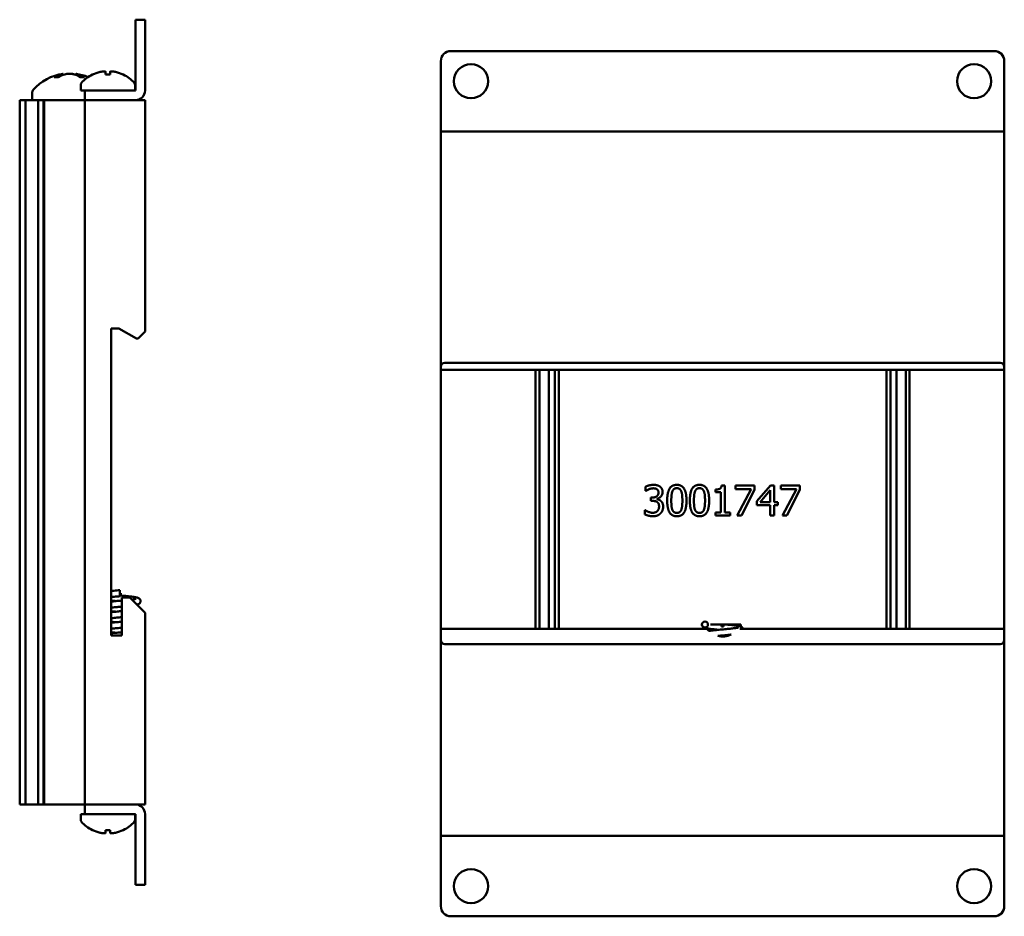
# Model space of a CAD drawing. Header units: inches. Extents: x 1.3 to 23.8, y 0.4 to 18.6.
# Tile 16 of 16: x 18.9 to 23.8, y 7.1 to 11.6. Entities that reach past the tile are written whole.
import ezdxf

# ---------------------------------------------------------------- set-up
doc = ezdxf.new("R2010")
doc.units = ezdxf.units.IN
doc.header["$LTSCALE"] = 0.8
doc.header["$MEASUREMENT"] = 0
doc.layers.add('Visible (ANSI)', color=7, linetype='Continuous', lineweight=50)

msp = doc.modelspace()

# ---------------------------------------------------------------- linework, layer by layer
at = {"layer": 'Visible (ANSI)'}
for p, q in [((19.5211, 11.5071), (19.5211, 11.5571)), ((19.5689, 11.5571), (19.5211, 11.5571)), ((19.5689, 11.5571), (19.5689, 11.5071)), ((19.5211, 11.5071), (19.5211, 11.2049)), ((19.5689, 11.2049), (19.5689, 11.5071)), ((21.0885, 11.4013), (23.7885, 11.4013)), ((21.0385, 11.0492), (21.0385, 11.3513)), ((23.8385, 11.3513), (23.8385, 11.0492)), ((19.1378, 11.272), (19.1197, 11.272)), ((19.1621, 11.288), (19.1626, 11.2831)), ((19.2257, 11.288), (19.2252, 11.2824)), ((19.266, 11.272), (19.247, 11.272)), ((19.3961, 11.2847), (19.3717, 11.2847)), ((19.3729, 11.2977), (19.374, 11.2847)), ((19.395, 11.2977), (19.3938, 11.2847)), ((19.2489, 11.233), (19.2489, 11.2049)), ((19.2489, 11.2049), (19.2689, 11.2049)), ((19.2689, 11.2049), (19.2689, 11.1571)), ((19.2689, 11.2049), (19.3189, 11.2049)), ((19.5211, 11.2049), (19.3189, 11.2049)), ((19.5189, 11.233), (19.5189, 11.2049)), ((18.9458, 11.1571), (18.947, 11.1571)), ((18.9458, 11.1571), (18.9458, 7.6571)), ((18.947, 11.1571), (18.9623, 11.1571)), ((18.947, 11.1571), (18.947, 7.6571)), ((18.9623, 11.1571), (18.9744, 11.1571)), ((18.9744, 11.1571), (18.9912, 11.1571)), ((18.9744, 11.1571), (18.9744, 7.6571)), ((18.9912, 11.1571), (19.0051, 11.1571)), ((19.0051, 11.1571), (19.0067, 11.1571)), ((19.0067, 11.1571), (19.0206, 11.1571)), ((19.0074, 11.1952), (19.0074, 11.1571)), ((19.0206, 11.1571), (19.0374, 11.1571)), ((19.0374, 7.6571), (19.0374, 11.1571)), ((19.0374, 11.1571), (19.0495, 11.1571)), ((19.0495, 11.1571), (19.0648, 11.1571)), ((19.0648, 11.1571), (19.0659, 11.1571)), ((19.0648, 11.1571), (19.0648, 7.6571)), ((19.0659, 11.1571), (19.0671, 11.1571)), ((19.0659, 11.1571), (19.0659, 7.6571)), ((19.0712, 11.1571), (19.0671, 11.1571)), ((19.0671, 11.1571), (19.0671, 7.6571)), ((19.0712, 11.1571), (19.2489, 11.1571)), ((19.2689, 11.1571), (19.2489, 11.1571)), ((19.2689, 11.1571), (19.2889, 11.1571)), ((19.2689, 11.1571), (19.2689, 7.6571)), ((19.2889, 11.1571), (19.5489, 11.1571)), ((19.5211, 11.1571), (19.3189, 11.1571)), ((19.5489, 11.1571), (19.5689, 11.1571)), ((19.5689, 10.0081), (19.5689, 11.1571)), ((21.0385, 11.0013), (21.0385, 11.0492)), ((23.8385, 11.0013), (23.8385, 11.0492)), ((21.0385, 11.0013), (21.0585, 11.0013)), ((21.0385, 11.0013), (21.0385, 9.8323)), ((21.0585, 11.0013), (23.8185, 11.0013)), ((23.8185, 11.0013), (23.8385, 11.0013)), ((23.8385, 9.8323), (23.8385, 11.0013)), ((19.4009, 10.0231), (19.4389, 10.0231)), ((19.4009, 8.4961), (19.4009, 10.0231)), ((19.4389, 10.0231), (19.5255, 9.9731)), ((19.5339, 9.9731), (19.5489, 9.9881)), ((19.5689, 10.0081), (19.5489, 9.9881)), ((19.5255, 9.9731), (19.5339, 9.9731)), ((21.0585, 9.8523), (23.8185, 9.8523)), ((21.0385, 9.8173), (21.0385, 9.8323)), ((21.0385, 8.5303), (21.0385, 9.8173)), ((21.0385, 9.8173), (23.8385, 9.8173)), ((21.509, 9.8173), (21.509, 8.5303)), ((21.5284, 8.5303), (21.5284, 9.8173)), ((21.5747, 9.8173), (21.5747, 8.5303)), ((21.6047, 8.5303), (21.6047, 9.8173)), ((21.6241, 8.5303), (21.6241, 9.8173)), ((23.253, 9.8173), (23.253, 8.5303)), ((23.2724, 8.5303), (23.2724, 9.8173)), ((23.3024, 9.8173), (23.3024, 8.5303)), ((23.3487, 8.5303), (23.3487, 9.8173)), ((23.3681, 8.5303), (23.3681, 9.8173)), ((23.8385, 9.8323), (23.8385, 9.8173)), ((23.8385, 9.8173), (23.8385, 8.5303)), ((22.0563, 9.2151), (22.0563, 9.2364)), ((22.0575, 9.2151), (22.0563, 9.2151)), ((22.4028, 9.2083), (22.4028, 9.222)), ((22.43, 9.2083), (22.4028, 9.2083)), ((22.43, 9.1078), (22.43, 9.2083)), ((22.4338, 9.243), (22.4494, 9.243)), ((22.4494, 9.243), (22.4494, 9.1078)), ((22.5026, 9.2425), (22.5978, 9.2425)), ((22.5026, 9.2248), (22.5026, 9.2425)), ((22.58, 9.2248), (22.5026, 9.2248)), ((22.5115, 9.0925), (22.58, 9.2248)), ((22.5978, 9.22), (22.5329, 9.0925)), ((22.5978, 9.2425), (22.5978, 9.22)), ((22.6092, 9.1652), (22.6763, 9.2425)), ((22.6755, 9.2188), (22.625, 9.1602)), ((22.6755, 9.1602), (22.6755, 9.2188)), ((22.6763, 9.2425), (22.6948, 9.2425)), ((22.6948, 9.2425), (22.6948, 9.1602)), ((22.7277, 9.2425), (22.8229, 9.2425)), ((22.7277, 9.2248), (22.7277, 9.2425)), ((22.8052, 9.2248), (22.7277, 9.2248)), ((22.7366, 9.0925), (22.8052, 9.2248)), ((22.8229, 9.22), (22.758, 9.0925)), ((22.8229, 9.2425), (22.8229, 9.22)), ((22.0828, 9.1822), (22.0894, 9.1822)), ((22.0828, 9.1655), (22.0828, 9.1822)), ((22.0913, 9.1655), (22.0828, 9.1655)), ((22.1127, 9.1759), (22.1127, 9.1744)), ((22.6092, 9.144), (22.6092, 9.1652)), ((22.625, 9.1602), (22.6755, 9.1602)), ((22.6948, 9.1602), (22.7127, 9.1602)), ((22.7127, 9.1602), (22.7127, 9.144)), ((22.0521, 9.1198), (22.0536, 9.1198)), ((22.0521, 9.0985), (22.0521, 9.1198)), ((22.4028, 9.1078), (22.43, 9.1078)), ((22.4028, 9.0925), (22.4028, 9.1078)), ((22.4494, 9.1078), (22.476, 9.1078)), ((22.476, 9.1078), (22.476, 9.0925)), ((22.6755, 9.144), (22.6092, 9.144)), ((22.6755, 9.0925), (22.6755, 9.144)), ((22.6948, 9.144), (22.6948, 9.0925)), ((22.7127, 9.144), (22.6948, 9.144)), ((22.476, 9.0925), (22.4028, 9.0925)), ((22.5329, 9.0925), (22.5115, 9.0925)), ((22.6948, 9.0925), (22.6755, 9.0925)), ((22.758, 9.0925), (22.7366, 9.0925)), ((19.4439, 8.7221), (19.4439, 8.6921)), ((19.4439, 8.7071), (19.4489, 8.7071)), ((19.4439, 8.6971), (19.4489, 8.6971)), ((19.4489, 8.7071), (19.4489, 8.6971)), ((19.4929, 8.6861), (19.4529, 8.6861)), ((19.4529, 8.6861), (19.4529, 8.4961)), ((19.5489, 8.6301), (19.4929, 8.6861)), ((19.5489, 8.6301), (19.5689, 8.6101)), ((19.5689, 7.6571), (19.5689, 8.6101)), ((21.0385, 8.5303), (22.3611, 8.5303)), ((21.0385, 8.4743), (21.0385, 8.5303)), ((22.3479, 8.5303), (22.3479, 8.5354)), ((22.3787, 8.5513), (22.4335, 8.5513)), ((22.4335, 8.5513), (22.4435, 8.5513)), ((22.4335, 8.5513), (22.4335, 8.5413)), ((22.4335, 8.5413), (22.4435, 8.5413)), ((22.4435, 8.5513), (22.5289, 8.5513)), ((22.4435, 8.5513), (22.4435, 8.5413)), ((22.4758, 8.5495), (22.5289, 8.5495)), ((22.5249, 8.5303), (23.8385, 8.5303)), ((22.5289, 8.5513), (22.5289, 8.5495)), ((22.5289, 8.5495), (22.5292, 8.5495)), ((22.5292, 8.5495), (22.5292, 8.541)), ((23.8385, 8.5303), (23.8385, 8.4743)), ((19.4529, 8.4961), (19.4009, 8.4961)), ((21.0385, 8.4743), (21.0385, 7.5013)), ((23.8385, 7.5013), (23.8385, 8.4743)), ((23.8185, 8.4543), (21.0585, 8.4543)), ((18.9458, 7.6571), (18.947, 7.6571)), ((18.947, 7.6571), (18.9623, 7.6571)), ((18.9744, 7.6571), (18.9623, 7.6571)), ((18.9912, 7.6571), (18.9744, 7.6571)), ((19.0051, 7.6571), (18.9912, 7.6571)), ((19.0067, 7.6571), (19.0051, 7.6571)), ((19.0206, 7.6571), (19.0067, 7.6571)), ((19.0374, 7.6571), (19.0206, 7.6571)), ((19.0495, 7.6571), (19.0374, 7.6571)), ((19.0495, 7.6571), (19.0648, 7.6571)), ((19.0648, 7.6571), (19.0659, 7.6571)), ((19.0659, 7.6571), (19.0671, 7.6571)), ((19.0671, 7.6571), (19.0712, 7.6571)), ((19.2489, 7.6571), (19.0712, 7.6571)), ((19.2489, 7.6571), (19.2689, 7.6571)), ((19.2889, 7.6571), (19.2689, 7.6571)), ((19.2689, 7.6571), (19.2689, 7.6093)), ((19.2889, 7.6571), (19.5489, 7.6571)), ((19.5211, 7.6571), (19.3189, 7.6571)), ((19.5689, 7.6571), (19.5489, 7.6571)), ((19.2689, 7.6093), (19.2489, 7.6093)), ((19.2489, 7.5812), (19.2489, 7.6093)), ((19.3189, 7.6093), (19.2689, 7.6093)), ((19.3189, 7.6093), (19.5211, 7.6093)), ((19.5189, 7.5812), (19.5189, 7.6093)), ((19.5211, 7.6093), (19.5211, 7.3071)), ((19.5689, 7.3071), (19.5689, 7.6093)), ((19.3717, 7.5295), (19.3961, 7.5295)), ((19.3729, 7.5165), (19.374, 7.5295)), ((19.395, 7.5165), (19.3938, 7.5295)), ((21.0585, 7.5013), (21.0385, 7.5013)), ((21.0385, 7.5013), (21.0385, 7.4535)), ((21.0585, 7.5013), (23.8185, 7.5013)), ((23.8385, 7.5013), (23.8185, 7.5013)), ((23.8385, 7.5013), (23.8385, 7.4535)), ((21.0385, 7.1513), (21.0385, 7.4535)), ((23.8385, 7.4535), (23.8385, 7.1513)), ((19.5211, 7.2571), (19.5211, 7.3071)), ((19.5689, 7.3071), (19.5689, 7.2571)), ((19.5211, 7.2571), (19.5689, 7.2571)), ((23.7885, 7.1013), (21.0885, 7.1013))]:
    msp.add_line(p, q, dxfattribs=at)
for centre, radius in [((21.1885, 11.2513), 0.085), ((23.6885, 11.2513), 0.085), ((22.3508, 8.5513), 0.015), ((21.1885, 7.2513), 0.085), ((23.6885, 7.2513), 0.085)]:
    msp.add_circle(centre, radius, dxfattribs=at)
for centre, radius, start, end in [((21.0885, 11.3513), 0.05, 90, 180), ((23.7885, 11.3513), 0.05, 0, 90), ((19.1939, 11.0476), 0.2424, 97.5437, 138.4591), ((19.1939, 11.0476), 0.2424, 67.7051, 82.4563), ((19.3839, 11.1264), 0.1755, 115.9738, 138.3884), ((19.3095, 11.2791), 0.0056, 93.0312, 115.9738), ((19.4583, 11.2791), 0.0056, 64.0262, 86.9688), ((19.3839, 11.1264), 0.1755, 41.6116, 64.0262), ((19.0274, 11.1952), 0.02, 138.4591, 180), ((19.2639, 11.233), 0.015, 138.3884, 180), ((19.5039, 11.233), 0.015, 0, 41.6116), ((19.5211, 11.2049), 0.0000394, 270, 0), ((19.5211, 11.2049), 0.0478, 270, 0), ((21.0585, 9.8323), 0.02, 90, 180), ((23.8185, 9.8323), 0.02, 0, 90), ((22.4385, 8.5883), 0.0968, 216.8146, 225.2671), ((21.0585, 8.4743), 0.02, 180, 270), ((22.4385, 8.5883), 0.0968, 255.4841, 295.6849), ((23.8185, 8.4743), 0.02, 270, 0), ((19.5211, 7.6093), 0.0478, 0, 90), ((19.5211, 7.6093), 0.0000394, 0, 90), ((19.2639, 7.5812), 0.015, 180, 221.6116), ((19.3839, 7.6878), 0.1755, 221.6116, 244.0262), ((19.3839, 7.6878), 0.1755, 295.9738, 318.3884), ((19.5039, 7.5812), 0.015, 318.3884, 0), ((19.3095, 7.5351), 0.0056, 244.0262, 266.9688), ((19.4583, 7.5351), 0.0056, 273.0312, 295.9738), ((21.0885, 7.1513), 0.05, 180, 270), ((23.7885, 7.1513), 0.05, 270, 0)]:
    msp.add_arc(centre, radius, start, end, dxfattribs=at)
for centre, major_axis, ratio, start_param, end_param in [((19.2003, 11.0485), (-0.0317, 0.2402), 0.74634, 0.095241, 0.294141), ((19.187, 11.0485), (0.0291, 0.2405), 0.689166, 0.276812, 0.475712), ((19.2011, 11.0485), (-0.0281, 0.2406), 0.659834, 5.813878, 6.012778), ((19.2008, 11.0485), (-0.0291, 0.2405), 0.689166, 5.963289, 6.006373), ((19.1873, 11.0485), (0.0304, 0.2403), 0.719342, 5.981502, 6.180402), ((19.3835, 11.1269), (0.1419, 0.103), 0.994184, 1.162703, 1.391464), ((19.3902, 11.1269), (-0.0153, 0.1747), 0.063267, 0.217042, 0.445804), ((19.3776, 11.1269), (0.0153, 0.1747), 0.063267, 5.837382, 6.066143), ((19.3843, 11.1269), (0.1419, -0.103), 0.994184, 1.750128, 1.978889), ((19.3835, 7.6872), (-0.1419, 0.103), 0.994184, 1.750128, 1.978889), ((19.3902, 7.6872), (-0.0153, -0.1747), 0.063267, 5.837382, 6.066143), ((19.3776, 7.6872), (0.0153, -0.1747), 0.063267, 0.217042, 0.445804), ((19.3843, 7.6872), (-0.1419, -0.103), 0.994184, 1.162703, 1.391464)]:
    msp.add_ellipse(centre, major_axis=major_axis, ratio=ratio, start_param=start_param, end_param=end_param, dxfattribs=at)
for points, knots in [([(19.1179, 11.2715), (19.1179, 11.2715), (19.1179, 11.2715), (19.1185, 11.2718), (19.1191, 11.272), (19.1197, 11.272)], [0.017596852, 0.017596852, 0.017596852, 0.017596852, 0.01762601, 0.01762601, 0.023499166, 0.023499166, 0.023499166, 0.023499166]), ([(19.1621, 11.288), (19.1621, 11.288), (19.1614, 11.2878), (19.1585, 11.2871), (19.1562, 11.2865), (19.1529, 11.2857), (19.1523, 11.2855), (19.1516, 11.2853)], [0.06257948, 0.06257948, 0.06257948, 0.06257948, 0.0912553, 0.0912553, 0.12159464, 0.12159464, 0.12829742, 0.12829742, 0.12829742, 0.12829742]), ([(19.1697, 11.2853), (19.1725, 11.2861), (19.176, 11.2868), (19.1838, 11.2877), (19.188, 11.2879), (19.196, 11.288), (19.2002, 11.2879), (19.2081, 11.2871), (19.2117, 11.2865), (19.2152, 11.2857), (19.2158, 11.2855), (19.2164, 11.2853)], [0, 0, 0, 0, 0.030458, 0.030458, 0.060916, 0.060916, 0.0912553, 0.0912553, 0.1215946, 0.1215946, 0.1282974, 0.1282974, 0.1282974, 0.1282974]), ([(19.2181, 11.2853), (19.2153, 11.2861), (19.2118, 11.2868), (19.2041, 11.2877), (19.1998, 11.2879), (19.1952, 11.288), (19.1946, 11.288), (19.1939, 11.288)], [0, 0, 0, 0, 0.03045798, 0.03045798, 0.06091597, 0.06091597, 0.06575635, 0.06575635, 0.06575635, 0.06575635]), ([(19.2353, 11.2853), (19.2325, 11.2861), (19.23, 11.2868), (19.2267, 11.2877), (19.2258, 11.2879), (19.2257, 11.288), (19.2257, 11.288), (19.2258, 11.288)], [0, 0, 0, 0, 0.03045798, 0.03045798, 0.06091597, 0.06091597, 0.06575635, 0.06575635, 0.06575635, 0.06575635]), ([(19.266, 11.272), (19.2665, 11.272), (19.2672, 11.2718), (19.2677, 11.2715), (19.2677, 11.2715), (19.2677, 11.2715)], [0.070224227, 0.070224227, 0.070224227, 0.070224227, 0.076097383, 0.076097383, 0.076126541, 0.076126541, 0.076126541, 0.076126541]), ([(19.3458, 11.2974), (19.349, 11.2981), (19.3524, 11.2987), (19.3588, 11.2996), (19.3618, 11.2998), (19.3666, 11.3), (19.3687, 11.2998), (19.3717, 11.2992), (19.3726, 11.2987), (19.3729, 11.2978), (19.3729, 11.2976), (19.3729, 11.2974)], [0, 0, 0, 0, 0.0245201, 0.0245201, 0.0490401, 0.0490401, 0.0733788, 0.0733788, 0.0977174, 0.0977174, 0.1059587, 0.1059587, 0.1059587, 0.1059587]), ([(19.3716, 11.2842), (19.3716, 11.2842), (19.3716, 11.2843), (19.3717, 11.2846), (19.3717, 11.2847), (19.3717, 11.2847)], [0.015061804, 0.015061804, 0.015061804, 0.015061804, 0.015911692, 0.015911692, 0.021209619, 0.021209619, 0.021209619, 0.021209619]), ([(19.395, 11.2974), (19.3948, 11.2981), (19.3953, 11.2987), (19.3975, 11.2996), (19.3993, 11.2998), (19.4036, 11.3), (19.4063, 11.2998), (19.4123, 11.2992), (19.4157, 11.2987), (19.4198, 11.2978), (19.4209, 11.2976), (19.422, 11.2974)], [0, 0, 0, 0, 0.0245201, 0.0245201, 0.0490401, 0.0490401, 0.0733788, 0.0733788, 0.0977174, 0.0977174, 0.1059587, 0.1059587, 0.1059587, 0.1059587]), ([(19.3961, 11.2847), (19.3962, 11.2847), (19.3962, 11.2846), (19.3962, 11.2843), (19.3962, 11.2842), (19.3962, 11.2842)], [0.063402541, 0.063402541, 0.063402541, 0.063402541, 0.068700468, 0.068700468, 0.069550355, 0.069550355, 0.069550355, 0.069550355]), ([(19.4009, 8.7178), (19.4096, 8.7188), (19.4191, 8.7197), (19.4337, 8.7211), (19.4388, 8.7216), (19.4439, 8.7221)], [11.7264261, 11.7264261, 11.7264261, 11.7264261, 11.801134, 11.801134, 11.8400759, 11.8400759, 11.8400759, 11.8400759]), ([(19.4439, 8.6921), (19.4344, 8.6912), (19.4248, 8.6903), (19.4107, 8.6888), (19.4057, 8.6883), (19.4009, 8.6878)], [0, 0, 0, 0, 0.0728927, 0.0728927, 0.1148298, 0.1148298, 0.1148298, 0.1148298]), ([(19.4009, 8.6653), (19.4038, 8.6656), (19.4067, 8.6659), (19.4187, 8.6672), (19.4284, 8.6681), (19.443, 8.6695), (19.448, 8.67), (19.4529, 8.6705)], [10.2465097, 10.2465097, 10.2465097, 10.2465097, 10.2709759, 10.2709759, 10.3453082, 10.3453082, 10.3830016, 10.3830016, 10.3830016, 10.3830016]), ([(19.4244, 8.6677), (19.4201, 8.6681), (19.4159, 8.6686), (19.4081, 8.6693), (19.4044, 8.6697), (19.4009, 8.6701)], [11.12401208, 11.12401208, 11.12401208, 11.12401208, 11.1572683, 11.1572683, 11.18758301, 11.18758301, 11.18758301, 11.18758301]), ([(19.4439, 8.6958), (19.446, 8.6956), (19.4481, 8.6954), (19.4595, 8.6944), (19.4689, 8.6935), (19.4864, 8.6917), (19.4947, 8.6908), (19.5096, 8.6889), (19.5162, 8.688), (19.5273, 8.6859), (19.5315, 8.6851), (19.5378, 8.6822), (19.5398, 8.6811), (19.5427, 8.6782), (19.5436, 8.6772), (19.5453, 8.6744), (19.546, 8.6726), (19.5467, 8.6688), (19.5468, 8.6669), (19.5461, 8.6633), (19.5455, 8.6615), (19.5438, 8.6585), (19.5427, 8.6572), (19.5405, 8.655), (19.5394, 8.6542), (19.537, 8.6528), (19.5357, 8.6522), (19.5327, 8.6511), (19.5309, 8.6505), (19.529, 8.65)], [0.7141634, 0.7141634, 0.7141634, 0.7141634, 0.7302127, 0.7302127, 0.8015317, 0.8015317, 0.8740006, 0.8740006, 0.9482849, 0.9482849, 1.0281795, 1.0281795, 1.0584698, 1.0584698, 1.071601, 1.071601, 1.0887254, 1.0887254, 1.1048195, 1.1048195, 1.1208437, 1.1208437, 1.1369784, 1.1369784, 1.1538009, 1.1538009, 1.1757852, 1.1757852, 1.2083655, 1.2083655, 1.2083655, 1.2083655]), ([(19.5032, 8.6758), (19.5061, 8.6762), (19.5088, 8.6766), (19.5163, 8.6778), (19.5204, 8.6786), (19.5231, 8.6794), (19.5236, 8.6796), (19.5236, 8.6796)], [10.5273913, 10.5273913, 10.5273913, 10.5273913, 10.5588085, 10.5588085, 10.6254338, 10.6254338, 10.6495648, 10.6495648, 10.6495648, 10.6495648]), ([(19.4529, 8.6405), (19.4452, 8.6397), (19.4373, 8.639), (19.4205, 8.6373), (19.4115, 8.6364), (19.4025, 8.6355), (19.4017, 8.6354), (19.4009, 8.6353)], [1.4573441, 1.4573441, 1.4573441, 1.4573441, 1.516423, 1.516423, 1.5880225, 1.5880225, 1.5950668, 1.5950668, 1.5950668, 1.5950668]), ([(19.4009, 8.6128), (19.4016, 8.6129), (19.4022, 8.613), (19.4117, 8.614), (19.4214, 8.6149), (19.4383, 8.6166), (19.4457, 8.6173), (19.4529, 8.618)], [8.7666462, 8.7666462, 8.7666462, 8.7666462, 8.7722699, 8.7722699, 8.8477191, 8.8477191, 8.9030969, 8.9030969, 8.9030969, 8.9030969]), ([(19.4244, 8.6152), (19.4186, 8.6158), (19.4129, 8.6163), (19.4053, 8.6171), (19.4031, 8.6174), (19.4009, 8.6176)], [9.64428521, 9.64428521, 9.64428521, 9.64428521, 9.68920661, 9.68920661, 9.70784424, 9.70784424, 9.70784424, 9.70784424]), ([(19.4529, 8.588), (19.4448, 8.5872), (19.4365, 8.5864), (19.4193, 8.5847), (19.4103, 8.5838), (19.4018, 8.5829), (19.4014, 8.5828), (19.4009, 8.5828)], [2.9374279, 2.9374279, 2.9374279, 2.9374279, 2.999773, 2.999773, 3.0713207, 3.0713207, 3.0751441, 3.0751441, 3.0751441, 3.0751441]), ([(19.4009, 8.5603), (19.4011, 8.5604), (19.4013, 8.5604), (19.4103, 8.5613), (19.42, 8.5623), (19.4374, 8.564), (19.4452, 8.5647), (19.4529, 8.5655)], [7.2865711, 7.2865711, 7.2865711, 7.2865711, 7.2882872, 7.2882872, 7.3640216, 7.3640216, 7.4230059, 7.4230059, 7.4230059, 7.4230059]), ([(19.4244, 8.5627), (19.4191, 8.5632), (19.4139, 8.5637), (19.4062, 8.5645), (19.4035, 8.5648), (19.4009, 8.5651)], [8.16420375, 8.16420375, 8.16420375, 8.16420375, 8.2051669, 8.2051669, 8.2277677, 8.2277677, 8.2277677, 8.2277677]), ([(22.3606, 8.5626), (22.3617, 8.5624), (22.3631, 8.562), (22.3649, 8.5617), (22.3649, 8.5617), (22.3649, 8.5617)], [0.09702202, 0.09702202, 0.09702202, 0.09702202, 0.12664969, 0.12664969, 0.12708979, 0.12708979, 0.12708979, 0.12708979]), ([(19.4529, 8.5355), (19.4519, 8.5354), (19.451, 8.5353), (19.4405, 8.5343), (19.4309, 8.5334), (19.4145, 8.5317), (19.4074, 8.531), (19.4009, 8.5303)], [4.4172601, 4.4172601, 4.4172601, 4.4172601, 4.4247626, 4.4247626, 4.4972183, 4.4972183, 4.5549861, 4.5549861, 4.5549861, 4.5549861]), ([(22.419, 8.5251), (22.4153, 8.5254), (22.4117, 8.5258), (22.3993, 8.527), (22.3908, 8.5279), (22.3755, 8.5298), (22.3687, 8.5307), (22.357, 8.5327), (22.3525, 8.5336), (22.3462, 8.536), (22.3442, 8.5369), (22.3406, 8.5398), (22.3393, 8.5412), (22.3373, 8.5444), (22.3365, 8.5462), (22.3359, 8.5492), (22.3358, 8.5503), (22.3358, 8.5513)], [11.5074335, 11.5074335, 11.5074335, 11.5074335, 11.5358221, 11.5358221, 11.6081342, 11.6081342, 11.6821041, 11.6821041, 11.7607274, 11.7607274, 11.7956161, 11.7956161, 11.8139562, 11.8139562, 11.8313769, 11.8313769, 11.8404212, 11.8404212, 11.8404212, 11.8404212]), ([(22.3704, 8.5196), (22.3725, 8.5199), (22.3747, 8.5202), (22.3855, 8.5216), (22.3956, 8.5227), (22.4154, 8.5247), (22.4252, 8.5257), (22.4443, 8.5275), (22.4539, 8.5284), (22.4718, 8.5302), (22.4804, 8.5311), (22.4953, 8.5328), (22.5018, 8.5337), (22.5094, 8.5349), (22.5115, 8.5353), (22.5149, 8.536), (22.5162, 8.5363), (22.5178, 8.5367), (22.5182, 8.5369), (22.5182, 8.5369)], [10.5482511, 10.5482511, 10.5482511, 10.5482511, 10.5720296, 10.5720296, 10.659776, 10.659776, 10.7338742, 10.7338742, 10.8062209, 10.8062209, 10.8773872, 10.8773872, 10.9470401, 10.9470401, 10.979689, 10.979689, 11.0092282, 11.0092282, 11.0330043, 11.0330043, 11.0330043, 11.0330043]), ([(22.4581, 8.5513), (22.4633, 8.5508), (22.4683, 8.5503), (22.482, 8.5489), (22.4903, 8.548), (22.505, 8.5461), (22.5115, 8.5452), (22.5225, 8.5431), (22.5266, 8.5424), (22.533, 8.5392), (22.535, 8.5381), (22.5377, 8.5352), (22.5384, 8.5342), (22.5396, 8.5323), (22.54, 8.5313), (22.5404, 8.5303)], [0.4072037, 0.4072037, 0.4072037, 0.4072037, 0.4473109, 0.4473109, 0.5198308, 0.5198308, 0.5942228, 0.5942228, 0.674591, 0.674591, 0.7034547, 0.7034547, 0.7154272, 0.7154272, 0.7246906, 0.7246906, 0.7246906, 0.7246906]), ([(19.4009, 8.5078), (19.4095, 8.5088), (19.419, 8.5097), (19.4366, 8.5114), (19.4449, 8.5122), (19.4529, 8.513)], [5.8065185, 5.8065185, 5.8065185, 5.8065185, 5.8810601, 5.8810601, 5.9429399, 5.9429399, 5.9429399, 5.9429399]), ([(19.4244, 8.5102), (19.4195, 8.5107), (19.4147, 8.5112), (19.407, 8.512), (19.4039, 8.5123), (19.4009, 8.5126)], [6.684142, 6.684142, 6.684142, 6.684142, 6.72206681, 6.72206681, 6.74770865, 6.74770865, 6.74770865, 6.74770865]), ([(22.4805, 8.5011), (22.4803, 8.5011), (22.4802, 8.5011), (22.4712, 8.5001), (22.4615, 8.4991), (22.4423, 8.4973), (22.4326, 8.4964), (22.4203, 8.4952), (22.4173, 8.4949), (22.4143, 8.4946)], [1.0126743, 1.0126743, 1.0126743, 1.0126743, 1.0139925, 1.0139925, 1.0895305, 1.0895305, 1.162335, 1.162335, 1.1856833, 1.1856833, 1.1856833, 1.1856833]), ([(19.3729, 7.5168), (19.373, 7.5161), (19.3726, 7.5155), (19.3703, 7.5146), (19.3685, 7.5144), (19.3643, 7.5142), (19.3616, 7.5144), (19.3555, 7.515), (19.3522, 7.5155), (19.348, 7.5164), (19.3469, 7.5166), (19.3458, 7.5168)], [0, 0, 0, 0, 0.0245201, 0.0245201, 0.0490401, 0.0490401, 0.0733788, 0.0733788, 0.0977174, 0.0977174, 0.1059587, 0.1059587, 0.1059587, 0.1059587]), ([(19.3717, 7.5295), (19.3717, 7.5295), (19.3717, 7.5296), (19.3716, 7.5299), (19.3716, 7.53), (19.3716, 7.53)], [0.063402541, 0.063402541, 0.063402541, 0.063402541, 0.068700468, 0.068700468, 0.069550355, 0.069550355, 0.069550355, 0.069550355]), ([(19.422, 7.5168), (19.4189, 7.5161), (19.4155, 7.5155), (19.4091, 7.5146), (19.4061, 7.5144), (19.4013, 7.5142), (19.3992, 7.5144), (19.3962, 7.515), (19.3953, 7.5155), (19.3949, 7.5164), (19.3949, 7.5166), (19.395, 7.5168)], [0, 0, 0, 0, 0.0245201, 0.0245201, 0.0490401, 0.0490401, 0.0733788, 0.0733788, 0.0977174, 0.0977174, 0.1059587, 0.1059587, 0.1059587, 0.1059587]), ([(19.3962, 7.53), (19.3962, 7.53), (19.3962, 7.5299), (19.3962, 7.5296), (19.3962, 7.5295), (19.3961, 7.5295)], [0.015061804, 0.015061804, 0.015061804, 0.015061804, 0.015911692, 0.015911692, 0.021209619, 0.021209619, 0.021209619, 0.021209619])]:
    msp.add_open_spline(points, degree=3, knots=knots, dxfattribs=at)
for points, degree in [([(22.0563, 9.2364), (22.0628, 9.2399), (22.0853, 9.2456), (22.0954, 9.2456)], 2), ([(22.0723, 9.2235), (22.0674, 9.2214), (22.0603, 9.2171), (22.0575, 9.2151)], 2), ([(22.0938, 9.2282), (22.0884, 9.2282), (22.0775, 9.2256), (22.0723, 9.2235)], 2), ([(22.0894, 9.1822), (22.1029, 9.1822), (22.12, 9.1951), (22.12, 9.2073)], 2), ([(22.1121, 9.2236), (22.1083, 9.2262), (22.099, 9.2282), (22.0938, 9.2282)], 2), ([(22.0954, 9.2456), (22.1056, 9.2456), (22.1208, 9.2415), (22.127, 9.2371)], 2), ([(22.12, 9.2073), (22.12, 9.2131), (22.1156, 9.2212), (22.1121, 9.2236)], 2), ([(22.1404, 9.2094), (22.1404, 9.197), (22.1241, 9.1783), (22.1127, 9.1759)], 2), ([(22.127, 9.2371), (22.1336, 9.2324), (22.1404, 9.2186), (22.1404, 9.2094)], 2), ([(22.1634, 9.1673), (22.1634, 9.2079), (22.1868, 9.2455), (22.2114, 9.2455)], 2), ([(22.189, 9.2131), (22.186, 9.2054), (22.1838, 9.1821), (22.1838, 9.1673)], 2), ([(22.2114, 9.2289), (22.203, 9.2289), (22.1922, 9.221), (22.189, 9.2131)], 2), ([(22.2114, 9.2455), (22.236, 9.2455), (22.2593, 9.2066), (22.2593, 9.1675)], 2), ([(22.2334, 9.2133), (22.2303, 9.221), (22.2198, 9.2289), (22.2114, 9.2289)], 2), ([(22.2388, 9.1675), (22.2388, 9.1829), (22.2364, 9.2056), (22.2334, 9.2133)], 2), ([(22.2759, 9.1673), (22.2759, 9.2079), (22.2994, 9.2455), (22.3239, 9.2455)], 2), ([(22.3016, 9.2131), (22.2985, 9.2054), (22.2963, 9.1821), (22.2963, 9.1673)], 2), ([(22.3239, 9.2289), (22.3155, 9.2289), (22.3047, 9.221), (22.3016, 9.2131)], 2), ([(22.3239, 9.2455), (22.3486, 9.2455), (22.3718, 9.2066), (22.3718, 9.1675)], 2), ([(22.3459, 9.2133), (22.3429, 9.221), (22.3323, 9.2289), (22.3239, 9.2289)], 2), ([(22.3514, 9.1675), (22.3514, 9.1829), (22.349, 9.2056), (22.3459, 9.2133)], 2), ([(22.4028, 9.222), (22.4183, 9.222), (22.4328, 9.2308), (22.4338, 9.243)], 2), ([(22.1139, 9.1602), (22.1096, 9.1632), (22.0981, 9.1655), (22.0913, 9.1655)], 2), ([(22.1127, 9.1744), (22.1174, 9.1734), (22.1282, 9.1691), (22.1328, 9.1647)], 2), ([(22.1229, 9.1384), (22.1229, 9.1466), (22.1181, 9.1571), (22.1139, 9.1602)], 2), ([(22.1328, 9.1647), (22.1375, 9.1604), (22.1433, 9.1468), (22.1433, 9.137)], 2), ([(22.2114, 9.0893), (22.1866, 9.0893), (22.1634, 9.1278), (22.1634, 9.1673)], 2), ([(22.1838, 9.1673), (22.1838, 9.1515), (22.1857, 9.1304), (22.1889, 9.1221)], 2), ([(22.2593, 9.1675), (22.2593, 9.1271), (22.2358, 9.0893), (22.2114, 9.0893)], 2), ([(22.2335, 9.1218), (22.2364, 9.1292), (22.2388, 9.152), (22.2388, 9.1675)], 2), ([(22.3239, 9.0893), (22.2991, 9.0893), (22.2759, 9.1278), (22.2759, 9.1673)], 2), ([(22.2963, 9.1673), (22.2963, 9.1515), (22.2983, 9.1304), (22.3014, 9.1221)], 2), ([(22.3718, 9.1675), (22.3718, 9.1271), (22.3484, 9.0893), (22.3239, 9.0893)], 2), ([(22.346, 9.1218), (22.349, 9.1292), (22.3514, 9.152), (22.3514, 9.1675)], 2), ([(22.0536, 9.1198), (22.0599, 9.1152), (22.0813, 9.1067), (22.0919, 9.1067)], 2), ([(22.0919, 9.1067), (22.0981, 9.1067), (22.1105, 9.1106), (22.1146, 9.1151)], 2), ([(22.13, 9.1032), (22.1235, 9.0964), (22.1049, 9.0893), (22.0931, 9.0893)], 2), ([(22.1146, 9.1151), (22.1186, 9.1196), (22.1229, 9.1303), (22.1229, 9.1384)], 2), ([(22.1433, 9.137), (22.1433, 9.1269), (22.1364, 9.1097), (22.13, 9.1032)], 2), ([(22.1889, 9.1221), (22.1918, 9.1144), (22.2026, 9.106), (22.2114, 9.106)], 2), ([(22.2114, 9.106), (22.2196, 9.106), (22.2304, 9.1139), (22.2335, 9.1218)], 2), ([(22.3014, 9.1221), (22.3044, 9.1144), (22.3152, 9.106), (22.3239, 9.106)], 2), ([(22.3239, 9.106), (22.3322, 9.106), (22.343, 9.1139), (22.346, 9.1218)], 2), ([(22.0931, 9.0893), (22.0818, 9.0893), (22.0597, 9.0948), (22.0521, 9.0985)], 2), ([(22.4581, 8.4988), (22.4628, 8.4984), (22.4674, 8.4979), (22.4719, 8.4974)], 3)]:
    msp.add_open_spline(points, degree=degree, dxfattribs=at)

doc.saveas('drawing.dxf')
